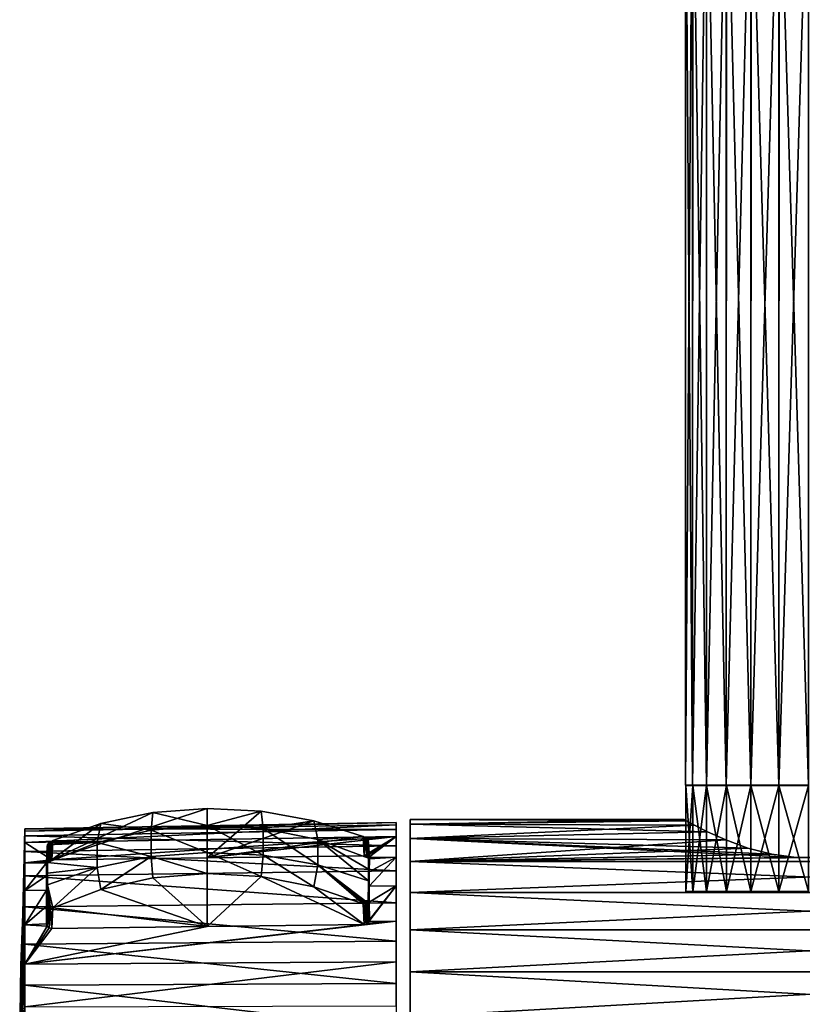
# Model space of a CAD drawing. Header units: millimetres. Extents: x -73 to 73, y -375 to 193.
# Tile 6 of 13: x -73 to -1, y 3 to 95. Entities that reach past the tile are written whole.
import ezdxf

# ---------------------------------------------------------------- set-up
doc = ezdxf.new("R2010")
doc.units = ezdxf.units.MM
doc.header["$LTSCALE"] = 65.185185
for name, color, linetype in [('25', 7, 'CONTINUOUS'), ('26', 7, 'CONTINUOUS'), ('27', 7, 'CONTINUOUS'), ('28', 7, 'CONTINUOUS'), ('29', 7, 'CONTINUOUS'), ('30', 7, 'CONTINUOUS'), ('31', 7, 'CONTINUOUS'), ('32', 7, 'CONTINUOUS'), ('33', 7, 'CONTINUOUS'), ('34', 7, 'CONTINUOUS'), ('35', 7, 'CONTINUOUS'), ('36', 7, 'CONTINUOUS'), ('37', 7, 'CONTINUOUS'), ('38', 7, 'CONTINUOUS'), ('39', 7, 'CONTINUOUS'), ('41', 7, 'CONTINUOUS'), ('43', 7, 'CONTINUOUS')]:
    doc.layers.add(name, color=color, linetype=linetype)

msp = doc.modelspace()

# ---------------------------------------------------------------- linework, layer by layer
at = {"layer": '25', "color": 7, "linetype": 'CONTINUOUS', "true_color": 0xa2afbf}
for points in [[(-73.179, 6.949, 6.949), (-73.3, 0), (-72.817, 13.893, 13.893), (-73.179, 6.949, 6.949)], [(-72.817, 13.893, 13.893), (-73.3, 0), (-72.817, 10.701, 16.478), (-72.817, 13.893, 13.893)], [(-72.817, 10.701, 16.478), (-73.3, 0), (-72.817, 7.041, 18.343), (-72.817, 10.701, 16.478)], [(-72.817, 7.041, 18.343), (-73.3, 0), (-72.817, 3.074, 19.406), (-72.817, 7.041, 18.343)]]:
    msp.add_3dface(points, dxfattribs=at)
at = {"layer": '26', "color": 7, "linetype": 'CONTINUOUS', "true_color": 0xa2afbf}
for points in [[(-72.817, 18.978, -5.085), (-73.3, 0), (-72.817, 19.621, -1.028), (-72.817, 18.978, -5.085)], [(-72.817, 19.621, -1.028), (-73.3, 0), (-72.817, 19.406, 3.074), (-72.817, 19.621, -1.028)], [(-72.817, 19.406, 3.074), (-73.3, 0), (-72.817, 18.343, 7.041), (-72.817, 19.406, 3.074)], [(-72.817, 17.506, -8.92), (-73.3, 0), (-72.817, 18.978, -5.085), (-72.817, 17.506, -8.92)], [(-72.817, 18.343, 7.041), (-73.3, 0), (-72.817, 16.478, 10.701), (-72.817, 18.343, 7.041)], [(-72.817, 15.269, -12.365), (-73.3, 0), (-72.817, 17.506, -8.92), (-72.817, 15.269, -12.365)], [(-73.3, 0), (-73.179, 6.949, 6.949), (-72.817, 16.478, 10.701), (-73.3, 0)], [(-73.179, 6.949, 6.949), (-72.817, 13.893, 13.893), (-72.817, 16.478, 10.701), (-73.179, 6.949, 6.949)], [(-72.817, 12.365, -15.269), (-73.3, 0), (-72.817, 15.269, -12.365), (-72.817, 12.365, -15.269)], [(-72.817, 8.92, -17.506), (-73.3, 0), (-72.817, 12.365, -15.269), (-72.817, 8.92, -17.506)], [(-72.817, 5.085, -18.978), (-73.3, 0), (-72.817, 8.92, -17.506), (-72.817, 5.085, -18.978)], [(-72.817, 1.028, -19.621), (-73.3, 0), (-72.817, 5.085, -18.978), (-72.817, 1.028, -19.621)]]:
    msp.add_3dface(points, dxfattribs=at)
at = {"layer": '27', "color": 7, "linetype": 'CONTINUOUS', "true_color": 0xa2afbf}
for points in [[(-65.75, 13.984, 20.132), (-55.885, 10.547, 16.926), (-60.913, 15.058, 21.133), (-65.75, 13.984, 20.132)], [(-60.913, 15.058, 21.133), (-55.885, 10.547, 16.926), (-55.887, 15.466, 21.513), (-60.913, 15.058, 21.133)], [(-55.887, 15.466, 21.513), (-55.885, 10.547, 16.926), (-50.844, 15.192, 21.258), (-55.887, 15.466, 21.513)], [(-55.885, 10.547, 16.926), (-41.298, 10.739, 17.106), (-50.844, 15.192, 21.258), (-55.885, 10.547, 16.926)], [(-50.844, 15.192, 21.258), (-41.298, 10.739, 17.106), (-45.956, 14.247, 20.377), (-50.844, 15.192, 21.258)], [(-70.229, 12.282, 18.545), (-55.885, 10.547, 16.926), (-65.75, 13.984, 20.132), (-70.229, 12.282, 18.545)], [(-45.956, 14.247, 20.377), (-41.298, 10.739, 17.106), (-41.39, 12.663, 18.9), (-45.956, 14.247, 20.377)], [(-70.321, 10.356, 16.748), (-55.885, 10.547, 16.926), (-70.229, 12.282, 18.545), (-70.321, 10.356, 16.748)]]:
    msp.add_3dface(points, dxfattribs=at)
at = {"layer": '28', "color": 7, "linetype": 'CONTINUOUS', "true_color": 0xa2afbf}
for points in [[(-55.885, 16.926, 10.547), (-70.321, 16.748, 10.356), (-55.887, 21.513, 15.466), (-55.885, 16.926, 10.547)], [(-55.887, 21.513, 15.466), (-70.321, 16.748, 10.356), (-60.913, 21.133, 15.058), (-55.887, 21.513, 15.466)], [(-60.913, 21.133, 15.058), (-70.321, 16.748, 10.356), (-65.75, 20.132, 13.984), (-60.913, 21.133, 15.058)], [(-50.844, 21.258, 15.192), (-55.885, 16.926, 10.547), (-55.887, 21.513, 15.466), (-50.844, 21.258, 15.192)], [(-45.956, 20.377, 14.247), (-55.885, 16.926, 10.547), (-50.844, 21.258, 15.192), (-45.956, 20.377, 14.247)], [(-41.39, 18.9, 12.663), (-55.885, 16.926, 10.547), (-45.956, 20.377, 14.247), (-41.39, 18.9, 12.663)], [(-65.75, 20.132, 13.984), (-70.321, 16.748, 10.356), (-70.229, 18.545, 12.282), (-65.75, 20.132, 13.984)], [(-41.298, 17.106, 10.739), (-55.885, 16.926, 10.547), (-41.39, 18.9, 12.663), (-41.298, 17.106, 10.739)]]:
    msp.add_3dface(points, dxfattribs=at)
at = {"layer": '29', "color": 7, "linetype": 'CONTINUOUS', "true_color": 0xa2afbf}
for points in [[(-70.817, 16.465, 10.784), (-70.806, 15.265, 12.425), (-70.737, 18.03, 12.463), (-70.817, 16.465, 10.784)], [(-70.737, 18.03, 12.463), (-70.806, 15.265, 12.425), (-70.726, 16.505, 14.433), (-70.737, 18.03, 12.463)], [(-70.806, 15.265, 12.425), (-70.802, 13.918, 13.918), (-70.726, 16.505, 14.433), (-70.806, 15.265, 12.425)], [(-70.726, 16.505, 14.433), (-70.802, 13.918, 13.918), (-70.724, 15.504, 15.504), (-70.726, 16.505, 14.433)], [(-70.802, 13.918, 13.918), (-70.806, 12.425, 15.265), (-70.724, 15.504, 15.504), (-70.802, 13.918, 13.918)], [(-70.724, 15.504, 15.504), (-70.806, 12.425, 15.265), (-70.726, 14.43, 16.507), (-70.724, 15.504, 15.504)], [(-70.726, 14.43, 16.507), (-70.806, 12.425, 15.265), (-70.737, 12.463, 18.03), (-70.726, 14.43, 16.507)], [(-70.806, 12.425, 15.265), (-70.817, 10.784, 16.465), (-70.737, 12.463, 18.03), (-70.806, 12.425, 15.265)]]:
    msp.add_3dface(points, dxfattribs=at)
at = {"layer": '30', "color": 7, "linetype": 'CONTINUOUS', "true_color": 0xa2afbf}
for points in [[(-40.813, 15.631, 12.804), (-40.882, 18.401, 12.861), (-40.893, 16.905, 14.782), (-40.813, 15.631, 12.804)], [(-40.802, 16.833, 11.178), (-40.882, 18.401, 12.861), (-40.813, 15.631, 12.804), (-40.802, 16.833, 11.178)], [(-40.895, 15.88, 15.88), (-40.813, 15.631, 12.804), (-40.893, 16.905, 14.782), (-40.895, 15.88, 15.88)], [(-40.816, 14.288, 14.288), (-40.813, 15.631, 12.804), (-40.895, 15.88, 15.88), (-40.816, 14.288, 14.288)], [(-40.893, 14.78, 16.907), (-40.816, 14.288, 14.288), (-40.895, 15.88, 15.88), (-40.893, 14.78, 16.907)], [(-40.813, 12.804, 15.631), (-40.816, 14.288, 14.288), (-40.893, 14.78, 16.907), (-40.813, 12.804, 15.631)], [(-40.882, 12.861, 18.401), (-40.813, 12.804, 15.631), (-40.893, 14.78, 16.907), (-40.882, 12.861, 18.401)], [(-40.802, 11.178, 16.833), (-40.813, 12.804, 15.631), (-40.882, 12.861, 18.401), (-40.802, 11.178, 16.833)]]:
    msp.add_3dface(points, dxfattribs=at)
at = {"layer": '31', "color": 7, "linetype": 'CONTINUOUS', "true_color": 0xa2afbf}
for points in [[(-70.737, 12.463, 18.03), (-70.817, 10.784, 16.465), (-70.75, 10.567, 16.607), (-70.737, 12.463, 18.03)], [(-70.701, 12.323, 18.154), (-70.737, 12.463, 18.03), (-70.75, 10.567, 16.607), (-70.701, 12.323, 18.154)], [(-70.596, 12.237, 18.294), (-70.701, 12.323, 18.154), (-70.75, 10.567, 16.607), (-70.596, 12.237, 18.294)], [(-70.596, 12.237, 18.294), (-70.75, 10.567, 16.607), (-70.567, 10.41, 16.709), (-70.596, 12.237, 18.294)], [(-70.431, 12.221, 18.432), (-70.596, 12.237, 18.294), (-70.567, 10.41, 16.709), (-70.431, 12.221, 18.432)], [(-70.321, 10.356, 16.748), (-70.431, 12.221, 18.432), (-70.567, 10.41, 16.709), (-70.321, 10.356, 16.748)], [(-70.321, 10.356, 16.748), (-70.229, 12.282, 18.545), (-70.431, 12.221, 18.432), (-70.321, 10.356, 16.748)]]:
    msp.add_3dface(points, dxfattribs=at)
at = {"layer": '32', "color": 7, "linetype": 'CONTINUOUS', "true_color": 0xa2afbf}
for points in [[(-70.596, 18.294, 12.237), (-70.431, 18.432, 12.221), (-70.669, 16.666, 10.476), (-70.596, 18.294, 12.237)], [(-70.431, 18.432, 12.221), (-70.507, 16.726, 10.385), (-70.669, 16.666, 10.476), (-70.431, 18.432, 12.221)], [(-70.229, 18.545, 12.282), (-70.321, 16.748, 10.356), (-70.507, 16.726, 10.385), (-70.229, 18.545, 12.282)], [(-70.431, 18.432, 12.221), (-70.229, 18.545, 12.282), (-70.507, 16.726, 10.385), (-70.431, 18.432, 12.221)], [(-70.817, 16.465, 10.784), (-70.737, 18.03, 12.463), (-70.701, 18.154, 12.323), (-70.817, 16.465, 10.784)], [(-70.817, 16.465, 10.784), (-70.701, 18.154, 12.323), (-70.778, 16.574, 10.616), (-70.817, 16.465, 10.784)], [(-70.701, 18.154, 12.323), (-70.596, 18.294, 12.237), (-70.778, 16.574, 10.616), (-70.701, 18.154, 12.323)], [(-70.596, 18.294, 12.237), (-70.669, 16.666, 10.476), (-70.778, 16.574, 10.616), (-70.596, 18.294, 12.237)]]:
    msp.add_3dface(points, dxfattribs=at)
at = {"layer": '33', "color": 7, "linetype": 'CONTINUOUS', "true_color": 0xa2afbf}
for points in [[(-40.802, 11.178, 16.833), (-40.882, 12.861, 18.401), (-40.917, 12.722, 18.523), (-40.802, 11.178, 16.833)], [(-41.39, 12.663, 18.9), (-41.298, 10.739, 17.106), (-41.112, 10.774, 17.089), (-41.39, 12.663, 18.9)], [(-41.186, 12.609, 18.792), (-41.39, 12.663, 18.9), (-41.112, 10.774, 17.089), (-41.186, 12.609, 18.792)], [(-41.021, 12.633, 18.66), (-41.186, 12.609, 18.792), (-40.95, 10.868, 17.032), (-41.021, 12.633, 18.66)], [(-41.186, 12.609, 18.792), (-41.112, 10.774, 17.089), (-40.95, 10.868, 17.032), (-41.186, 12.609, 18.792)], [(-40.917, 12.722, 18.523), (-41.021, 12.633, 18.66), (-40.84, 11.01, 16.942), (-40.917, 12.722, 18.523)], [(-41.021, 12.633, 18.66), (-40.95, 10.868, 17.032), (-40.84, 11.01, 16.942), (-41.021, 12.633, 18.66)], [(-40.802, 11.178, 16.833), (-40.917, 12.722, 18.523), (-40.84, 11.01, 16.942), (-40.802, 11.178, 16.833)]]:
    msp.add_3dface(points, dxfattribs=at)
at = {"layer": '34', "color": 7, "linetype": 'CONTINUOUS', "true_color": 0xa2afbf}
for points in [[(-41.298, 17.106, 10.739), (-41.39, 18.9, 12.663), (-41.186, 18.792, 12.609), (-41.298, 17.106, 10.739)], [(-41.298, 17.106, 10.739), (-41.186, 18.792, 12.609), (-41.051, 17.073, 10.8), (-41.298, 17.106, 10.739)], [(-41.186, 18.792, 12.609), (-41.021, 18.66, 12.633), (-41.051, 17.073, 10.8), (-41.186, 18.792, 12.609)], [(-41.021, 18.66, 12.633), (-40.868, 16.974, 10.961), (-41.051, 17.073, 10.8), (-41.021, 18.66, 12.633)], [(-41.021, 18.66, 12.633), (-40.917, 18.522, 12.722), (-40.868, 16.974, 10.961), (-41.021, 18.66, 12.633)], [(-40.917, 18.522, 12.722), (-40.882, 18.401, 12.861), (-40.868, 16.974, 10.961), (-40.917, 18.522, 12.722)], [(-40.882, 18.401, 12.861), (-40.802, 16.833, 11.178), (-40.868, 16.974, 10.961), (-40.882, 18.401, 12.861)]]:
    msp.add_3dface(points, dxfattribs=at)
at = {"layer": '35', "color": 7, "linetype": 'CONTINUOUS', "true_color": 0xa2afbf}
for points in [[(-60.913, 21.133, 15.058), (-65.75, 20.132, 13.984), (-61.092, 19.507, 17.057), (-60.913, 21.133, 15.058)], [(-55.886, 19.946, 17.441), (-60.913, 21.133, 15.058), (-61.092, 19.507, 17.057), (-55.886, 19.946, 17.441)], [(-55.887, 21.513, 15.466), (-60.913, 21.133, 15.058), (-55.886, 19.946, 17.441), (-55.887, 21.513, 15.466)], [(-50.844, 21.258, 15.192), (-55.887, 21.513, 15.466), (-55.886, 19.946, 17.441), (-50.844, 21.258, 15.192)], [(-50.663, 19.647, 17.179), (-50.844, 21.258, 15.192), (-55.886, 19.946, 17.441), (-50.663, 19.647, 17.179)], [(-45.956, 20.377, 14.247), (-50.844, 21.258, 15.192), (-50.663, 19.647, 17.179), (-45.956, 20.377, 14.247)], [(-45.605, 18.621, 16.282), (-45.956, 20.377, 14.247), (-50.663, 19.647, 17.179), (-45.605, 18.621, 16.282)], [(-41.39, 18.9, 12.663), (-45.956, 20.377, 14.247), (-45.605, 18.621, 16.282), (-41.39, 18.9, 12.663)], [(-65.75, 20.132, 13.984), (-70.229, 18.545, 12.282), (-66.097, 18.346, 16.042), (-65.75, 20.132, 13.984)], [(-61.092, 19.507, 17.057), (-65.75, 20.132, 13.984), (-66.097, 18.346, 16.042), (-61.092, 19.507, 17.057)], [(-61.092, 19.507, 17.057), (-66.097, 18.346, 16.042), (-61.092, 17.055, 19.509), (-61.092, 19.507, 17.057)], [(-55.886, 19.946, 17.441), (-61.092, 19.507, 17.057), (-55.886, 17.438, 19.948), (-55.886, 19.946, 17.441)], [(-55.886, 17.438, 19.948), (-61.092, 19.507, 17.057), (-61.092, 17.055, 19.509), (-55.886, 17.438, 19.948)], [(-50.663, 19.647, 17.179), (-55.886, 19.946, 17.441), (-50.663, 17.177, 19.649), (-50.663, 19.647, 17.179)], [(-50.663, 17.177, 19.649), (-55.886, 19.946, 17.441), (-55.886, 17.438, 19.948), (-50.663, 17.177, 19.649)], [(-45.605, 18.621, 16.282), (-50.663, 19.647, 17.179), (-45.605, 16.28, 18.623), (-45.605, 18.621, 16.282)], [(-45.605, 16.28, 18.623), (-50.663, 19.647, 17.179), (-50.663, 17.177, 19.649), (-45.605, 16.28, 18.623)], [(-70.726, 16.505, 14.433), (-66.097, 18.346, 16.042), (-70.701, 18.154, 12.323), (-70.726, 16.505, 14.433)], [(-66.097, 18.346, 16.042), (-70.726, 16.505, 14.433), (-66.097, 16.04, 18.348), (-66.097, 18.346, 16.042)], [(-70.701, 18.154, 12.323), (-66.097, 18.346, 16.042), (-70.596, 18.294, 12.237), (-70.701, 18.154, 12.323)], [(-70.596, 18.294, 12.237), (-66.097, 18.346, 16.042), (-70.431, 18.432, 12.221), (-70.596, 18.294, 12.237)], [(-66.097, 18.346, 16.042), (-70.229, 18.545, 12.282), (-70.431, 18.432, 12.221), (-66.097, 18.346, 16.042)], [(-61.092, 17.055, 19.509), (-66.097, 18.346, 16.042), (-66.097, 16.04, 18.348), (-61.092, 17.055, 19.509)], [(-40.893, 16.905, 14.782), (-41.39, 18.9, 12.663), (-45.605, 18.621, 16.282), (-40.893, 16.905, 14.782)], [(-40.893, 14.78, 16.907), (-40.895, 15.88, 15.88), (-45.605, 18.621, 16.282), (-40.893, 14.78, 16.907)], [(-40.893, 14.78, 16.907), (-45.605, 18.621, 16.282), (-45.605, 16.28, 18.623), (-40.893, 14.78, 16.907)], [(-40.895, 15.88, 15.88), (-40.893, 16.905, 14.782), (-45.605, 18.621, 16.282), (-40.895, 15.88, 15.88)], [(-41.39, 18.9, 12.663), (-40.893, 16.905, 14.782), (-41.186, 18.792, 12.609), (-41.39, 18.9, 12.663)], [(-41.186, 18.792, 12.609), (-40.893, 16.905, 14.782), (-41.021, 18.66, 12.633), (-41.186, 18.792, 12.609)], [(-41.021, 18.66, 12.633), (-40.893, 16.905, 14.782), (-40.917, 18.522, 12.722), (-41.021, 18.66, 12.633)], [(-40.893, 16.905, 14.782), (-40.882, 18.401, 12.861), (-40.917, 18.522, 12.722), (-40.893, 16.905, 14.782)], [(-70.737, 18.03, 12.463), (-70.726, 16.505, 14.433), (-70.701, 18.154, 12.323), (-70.737, 18.03, 12.463)], [(-55.887, 15.466, 21.513), (-55.886, 17.438, 19.948), (-61.092, 17.055, 19.509), (-55.887, 15.466, 21.513)], [(-55.887, 15.466, 21.513), (-50.844, 15.192, 21.258), (-55.886, 17.438, 19.948), (-55.887, 15.466, 21.513)], [(-50.844, 15.192, 21.258), (-50.663, 17.177, 19.649), (-55.886, 17.438, 19.948), (-50.844, 15.192, 21.258)], [(-70.726, 16.505, 14.433), (-70.724, 15.504, 15.504), (-66.097, 16.04, 18.348), (-70.726, 16.505, 14.433)], [(-65.75, 13.984, 20.132), (-61.092, 17.055, 19.509), (-66.097, 16.04, 18.348), (-65.75, 13.984, 20.132)], [(-65.75, 13.984, 20.132), (-60.913, 15.058, 21.133), (-61.092, 17.055, 19.509), (-65.75, 13.984, 20.132)], [(-60.913, 15.058, 21.133), (-55.887, 15.466, 21.513), (-61.092, 17.055, 19.509), (-60.913, 15.058, 21.133)], [(-50.844, 15.192, 21.258), (-45.956, 14.247, 20.377), (-50.663, 17.177, 19.649), (-50.844, 15.192, 21.258)], [(-45.956, 14.247, 20.377), (-45.605, 16.28, 18.623), (-50.663, 17.177, 19.649), (-45.956, 14.247, 20.377)], [(-70.726, 14.43, 16.507), (-70.229, 12.282, 18.545), (-66.097, 16.04, 18.348), (-70.726, 14.43, 16.507)], [(-70.724, 15.504, 15.504), (-70.726, 14.43, 16.507), (-66.097, 16.04, 18.348), (-70.724, 15.504, 15.504)], [(-70.229, 12.282, 18.545), (-65.75, 13.984, 20.132), (-66.097, 16.04, 18.348), (-70.229, 12.282, 18.545)], [(-45.956, 14.247, 20.377), (-41.39, 12.663, 18.9), (-45.605, 16.28, 18.623), (-45.956, 14.247, 20.377)], [(-45.605, 16.28, 18.623), (-41.39, 12.663, 18.9), (-41.186, 12.609, 18.792), (-45.605, 16.28, 18.623)], [(-40.893, 14.78, 16.907), (-45.605, 16.28, 18.623), (-40.917, 12.722, 18.523), (-40.893, 14.78, 16.907)], [(-40.917, 12.722, 18.523), (-45.605, 16.28, 18.623), (-41.021, 12.633, 18.66), (-40.917, 12.722, 18.523)], [(-41.021, 12.633, 18.66), (-45.605, 16.28, 18.623), (-41.186, 12.609, 18.792), (-41.021, 12.633, 18.66)], [(-40.882, 12.861, 18.401), (-40.893, 14.78, 16.907), (-40.917, 12.722, 18.523), (-40.882, 12.861, 18.401)], [(-70.726, 14.43, 16.507), (-70.737, 12.463, 18.03), (-70.701, 12.323, 18.154), (-70.726, 14.43, 16.507)], [(-70.229, 12.282, 18.545), (-70.726, 14.43, 16.507), (-70.431, 12.221, 18.432), (-70.229, 12.282, 18.545)], [(-70.431, 12.221, 18.432), (-70.726, 14.43, 16.507), (-70.596, 12.237, 18.294), (-70.431, 12.221, 18.432)], [(-70.596, 12.237, 18.294), (-70.726, 14.43, 16.507), (-70.701, 12.323, 18.154), (-70.596, 12.237, 18.294)]]:
    msp.add_3dface(points, dxfattribs=at)
at = {"layer": '36', "color": 7, "linetype": 'CONTINUOUS', "true_color": 0xa2afbf}
for points in [[(-72.817, 13.893, 13.893), (-72.817, 10.701, 16.478), (-70.802, 13.918, 13.918), (-72.817, 13.893, 13.893)], [(-72.817, 10.701, 16.478), (-70.806, 12.425, 15.265), (-70.802, 13.918, 13.918), (-72.817, 10.701, 16.478)], [(-40.802, 11.178, 16.833), (-40.84, 11.01, 16.942), (-38.3, 14.319, 14.319), (-40.802, 11.178, 16.833)], [(-38.3, 14.319, 14.319), (-40.84, 11.01, 16.942), (-38.3, 11.029, 16.983), (-38.3, 14.319, 14.319)], [(-40.816, 14.288, 14.288), (-40.813, 12.804, 15.631), (-38.3, 14.319, 14.319), (-40.816, 14.288, 14.288)], [(-40.813, 12.804, 15.631), (-40.802, 11.178, 16.833), (-38.3, 14.319, 14.319), (-40.813, 12.804, 15.631)], [(-72.817, 10.701, 16.478), (-70.817, 10.784, 16.465), (-70.806, 12.425, 15.265), (-72.817, 10.701, 16.478)], [(-41.298, 10.739, 17.106), (-72.817, 7.041, 18.343), (-38.3, 11.029, 16.983), (-41.298, 10.739, 17.106)], [(-38.3, 11.029, 16.983), (-72.817, 7.041, 18.343), (-38.3, 7.257, 18.905), (-38.3, 11.029, 16.983)], [(-41.112, 10.774, 17.089), (-41.298, 10.739, 17.106), (-38.3, 11.029, 16.983), (-41.112, 10.774, 17.089)], [(-40.95, 10.868, 17.032), (-41.112, 10.774, 17.089), (-38.3, 11.029, 16.983), (-40.95, 10.868, 17.032)], [(-40.84, 11.01, 16.942), (-40.95, 10.868, 17.032), (-38.3, 11.029, 16.983), (-40.84, 11.01, 16.942)], [(-70.817, 10.784, 16.465), (-72.817, 10.701, 16.478), (-70.75, 10.567, 16.607), (-70.817, 10.784, 16.465)], [(-41.298, 10.739, 17.106), (-55.885, 10.547, 16.926), (-72.817, 7.041, 18.343), (-41.298, 10.739, 17.106)], [(-72.817, 10.701, 16.478), (-72.817, 7.041, 18.343), (-70.75, 10.567, 16.607), (-72.817, 10.701, 16.478)], [(-70.75, 10.567, 16.607), (-72.817, 7.041, 18.343), (-70.567, 10.41, 16.709), (-70.75, 10.567, 16.607)], [(-70.321, 10.356, 16.748), (-72.817, 7.041, 18.343), (-55.885, 10.547, 16.926), (-70.321, 10.356, 16.748)], [(-72.817, 7.041, 18.343), (-70.321, 10.356, 16.748), (-70.567, 10.41, 16.709), (-72.817, 7.041, 18.343)], [(-72.817, 7.041, 18.343), (-72.817, 3.074, 19.406), (-38.3, 7.257, 18.905), (-72.817, 7.041, 18.343)], [(-38.3, 7.257, 18.905), (-72.817, 3.074, 19.406), (-38.3, 3.168, 20.001), (-38.3, 7.257, 18.905)]]:
    msp.add_3dface(points, dxfattribs=at)
at = {"layer": '37', "color": 7, "linetype": 'CONTINUOUS', "true_color": 0xa2afbf}
for points in [[(-72.817, 19.621, -1.028), (-72.817, 19.406, 3.074), (-38.3, 20.222, -1.06), (-72.817, 19.621, -1.028)], [(-38.3, 19.56, -5.241), (-72.817, 19.621, -1.028), (-38.3, 20.222, -1.06), (-38.3, 19.56, -5.241)], [(-38.3, 20.222, -1.06), (-72.817, 19.406, 3.074), (-38.3, 20.001, 3.168), (-38.3, 20.222, -1.06)], [(-72.817, 19.406, 3.074), (-72.817, 18.343, 7.041), (-38.3, 20.001, 3.168), (-72.817, 19.406, 3.074)], [(-38.3, 20.001, 3.168), (-72.817, 18.343, 7.041), (-38.3, 18.905, 7.257), (-38.3, 20.001, 3.168)], [(-72.817, 18.978, -5.085), (-72.817, 19.621, -1.028), (-38.3, 19.56, -5.241), (-72.817, 18.978, -5.085)], [(-38.3, 18.043, -9.193), (-72.817, 18.978, -5.085), (-38.3, 19.56, -5.241), (-38.3, 18.043, -9.193)], [(-72.817, 17.506, -8.92), (-72.817, 18.978, -5.085), (-38.3, 18.043, -9.193), (-72.817, 17.506, -8.92)], [(-72.817, 18.343, 7.041), (-70.321, 16.748, 10.356), (-38.3, 18.905, 7.257), (-72.817, 18.343, 7.041)], [(-72.817, 18.343, 7.041), (-72.817, 16.478, 10.701), (-70.321, 16.748, 10.356), (-72.817, 18.343, 7.041)], [(-70.321, 16.748, 10.356), (-55.885, 16.926, 10.547), (-38.3, 18.905, 7.257), (-70.321, 16.748, 10.356)], [(-55.885, 16.926, 10.547), (-41.298, 17.106, 10.739), (-38.3, 18.905, 7.257), (-55.885, 16.926, 10.547)], [(-41.298, 17.106, 10.739), (-41.051, 17.073, 10.8), (-38.3, 18.905, 7.257), (-41.298, 17.106, 10.739)], [(-41.051, 17.073, 10.8), (-40.868, 16.974, 10.961), (-38.3, 18.905, 7.257), (-41.051, 17.073, 10.8)], [(-38.3, 18.905, 7.257), (-40.868, 16.974, 10.961), (-38.3, 16.983, 11.029), (-38.3, 18.905, 7.257)], [(-38.3, 15.737, -12.744), (-72.817, 17.506, -8.92), (-38.3, 18.043, -9.193), (-38.3, 15.737, -12.744)], [(-72.817, 15.269, -12.365), (-72.817, 17.506, -8.92), (-38.3, 15.737, -12.744), (-72.817, 15.269, -12.365)], [(-70.321, 16.748, 10.356), (-72.817, 16.478, 10.701), (-70.507, 16.726, 10.385), (-70.321, 16.748, 10.356)], [(-70.507, 16.726, 10.385), (-72.817, 16.478, 10.701), (-70.669, 16.666, 10.476), (-70.507, 16.726, 10.385)], [(-70.669, 16.666, 10.476), (-72.817, 16.478, 10.701), (-70.778, 16.574, 10.616), (-70.669, 16.666, 10.476)], [(-72.817, 16.478, 10.701), (-70.817, 16.465, 10.784), (-70.778, 16.574, 10.616), (-72.817, 16.478, 10.701)], [(-72.817, 16.478, 10.701), (-72.817, 13.893, 13.893), (-70.817, 16.465, 10.784), (-72.817, 16.478, 10.701)], [(-40.868, 16.974, 10.961), (-40.802, 16.833, 11.178), (-38.3, 16.983, 11.029), (-40.868, 16.974, 10.961)], [(-40.813, 15.631, 12.804), (-40.816, 14.288, 14.288), (-38.3, 16.983, 11.029), (-40.813, 15.631, 12.804)], [(-40.816, 14.288, 14.288), (-38.3, 14.319, 14.319), (-38.3, 16.983, 11.029), (-40.816, 14.288, 14.288)], [(-40.802, 16.833, 11.178), (-40.813, 15.631, 12.804), (-38.3, 16.983, 11.029), (-40.802, 16.833, 11.178)], [(-72.817, 13.893, 13.893), (-70.806, 15.265, 12.425), (-70.817, 16.465, 10.784), (-72.817, 13.893, 13.893)], [(-38.3, 12.744, -15.737), (-72.817, 15.269, -12.365), (-38.3, 15.737, -12.744), (-38.3, 12.744, -15.737)], [(-72.817, 12.365, -15.269), (-72.817, 15.269, -12.365), (-38.3, 12.744, -15.737), (-72.817, 12.365, -15.269)], [(-72.817, 13.893, 13.893), (-70.802, 13.918, 13.918), (-70.806, 15.265, 12.425), (-72.817, 13.893, 13.893)], [(-38.3, 9.193, -18.043), (-72.817, 12.365, -15.269), (-38.3, 12.744, -15.737), (-38.3, 9.193, -18.043)], [(-72.817, 8.92, -17.506), (-72.817, 12.365, -15.269), (-38.3, 9.193, -18.043), (-72.817, 8.92, -17.506)], [(-38.3, 5.241, -19.56), (-72.817, 8.92, -17.506), (-38.3, 9.193, -18.043), (-38.3, 5.241, -19.56)], [(-72.817, 5.085, -18.978), (-72.817, 8.92, -17.506), (-38.3, 5.241, -19.56), (-72.817, 5.085, -18.978)], [(-38.3, 1.06, -20.222), (-72.817, 5.085, -18.978), (-38.3, 5.241, -19.56), (-38.3, 1.06, -20.222)], [(-72.817, 1.028, -19.621), (-72.817, 5.085, -18.978), (-38.3, 1.06, -20.222), (-72.817, 1.028, -19.621)]]:
    msp.add_3dface(points, dxfattribs=at)
at = {"layer": '38', "color": 7, "linetype": 'CONTINUOUS', "true_color": 0xa2afbf}
for points in [[(-37, 20.5), (-37, 20.052, 4.262), (-11.55, 20.5), (-37, 20.5)], [(-11.55, 20.5), (-37, 20.052, 4.262), (-11.316, 20.369, 2.31), (-11.55, 20.5)], [(-11.316, 20.369, 2.31), (-37, 20.052, 4.262), (-10.592, 19.976, 4.606), (-11.316, 20.369, 2.31)], [(-37, 20.052, 4.262), (-37, 18.728, 8.338), (-10.592, 19.976, 4.606), (-37, 20.052, 4.262)], [(-10.592, 19.976, 4.606), (-37, 18.728, 8.338), (-9.368, 19.354, 6.757), (-10.592, 19.976, 4.606)], [(-9.368, 19.354, 6.757), (-37, 18.728, 8.338), (-7.673, 18.594, 8.632), (-9.368, 19.354, 6.757)], [(-37, 18.728, 8.338), (-37, 16.585, 12.05), (-7.673, 18.594, 8.632), (-37, 18.728, 8.338)], [(-7.673, 18.594, 8.632), (-37, 16.585, 12.05), (-5.616, 17.844, 10.092), (-7.673, 18.594, 8.632)], [(-5.616, 17.844, 10.092), (-37, 16.585, 12.05), (-3.386, 17.272, 11.043), (-5.616, 17.844, 10.092)], [(-3.386, 17.272, 11.043), (-37, 16.585, 12.05), (-1.124, 16.974, 11.495), (-3.386, 17.272, 11.043)], [(-1.124, 16.974, 11.495), (-37, 16.585, 12.05), (1.126, 16.974, 11.495), (-1.124, 16.974, 11.495)], [(1.126, 16.974, 11.495), (-37, 16.585, 12.05), (37, 16.585, 12.05), (1.126, 16.974, 11.495)], [(-37, 16.585, 12.05), (-37, 13.717, 15.234), (37, 16.585, 12.05), (-37, 16.585, 12.05)], [(37, 16.585, 12.05), (-37, 13.717, 15.234), (37, 13.717, 15.234), (37, 16.585, 12.05)], [(-37, 13.717, 15.234), (-37, 10.25, 17.754), (37, 13.717, 15.234), (-37, 13.717, 15.234)], [(37, 13.717, 15.234), (-37, 10.25, 17.754), (37, 10.25, 17.754), (37, 13.717, 15.234)], [(-37, 10.25, 17.754), (-37, 6.335, 19.497), (37, 10.25, 17.754), (-37, 10.25, 17.754)], [(37, 10.25, 17.754), (-37, 6.335, 19.497), (37, 6.335, 19.497), (37, 10.25, 17.754)], [(-37, 6.335, 19.497), (-37, 2.143, 20.388), (37, 6.335, 19.497), (-37, 6.335, 19.497)], [(37, 6.335, 19.497), (-37, 2.143, 20.388), (37, 2.143, 20.388), (37, 6.335, 19.497)]]:
    msp.add_3dface(points, dxfattribs=at)
at = {"layer": '39', "color": 7, "linetype": 'CONTINUOUS', "true_color": 0xa2afbf}
for points in [[(-37, 20.5), (-11.55, 20.5), (-11.316, 20.369, -2.311), (-37, 20.5)], [(-37, 20.5), (-11.316, 20.369, -2.311), (-37, 20.052, -4.262), (-37, 20.5)], [(-11.316, 20.369, -2.311), (-10.592, 19.976, -4.606), (-37, 20.052, -4.262), (-11.316, 20.369, -2.311)], [(-10.592, 19.976, -4.606), (-9.368, 19.355, -6.756), (-37, 20.052, -4.262), (-10.592, 19.976, -4.606)], [(-37, 20.052, -4.262), (-9.368, 19.355, -6.756), (-37, 18.728, -8.338), (-37, 20.052, -4.262)], [(-9.368, 19.355, -6.756), (-7.675, 18.594, -8.631), (-37, 18.728, -8.338), (-9.368, 19.355, -6.756)], [(-3.388, 17.272, -11.042), (-1.126, 16.974, -11.495), (-37, 18.728, -8.338), (-3.388, 17.272, -11.042)], [(-37, 18.728, -8.338), (-1.126, 16.974, -11.495), (-37, 16.585, -12.05), (-37, 18.728, -8.338)], [(-5.618, 17.844, -10.091), (-3.388, 17.272, -11.042), (-37, 18.728, -8.338), (-5.618, 17.844, -10.091)], [(-7.675, 18.594, -8.631), (-5.618, 17.844, -10.091), (-37, 18.728, -8.338), (-7.675, 18.594, -8.631)], [(-1.126, 16.974, -11.495), (37, 16.585, -12.05), (-37, 16.585, -12.05), (-1.126, 16.974, -11.495)], [(37, 16.585, -12.05), (37, 13.717, -15.234), (-37, 16.585, -12.05), (37, 16.585, -12.05)], [(-37, 16.585, -12.05), (37, 13.717, -15.234), (-37, 13.717, -15.234), (-37, 16.585, -12.05)], [(1.124, 16.974, -11.495), (37, 16.585, -12.05), (-1.126, 16.974, -11.495), (1.124, 16.974, -11.495)], [(37, 13.717, -15.234), (37, 10.25, -17.754), (-37, 13.717, -15.234), (37, 13.717, -15.234)], [(-37, 13.717, -15.234), (37, 10.25, -17.754), (-37, 10.25, -17.754), (-37, 13.717, -15.234)], [(37, 10.25, -17.754), (37, 6.335, -19.497), (-37, 10.25, -17.754), (37, 10.25, -17.754)], [(-37, 10.25, -17.754), (37, 6.335, -19.497), (-37, 6.335, -19.497), (-37, 10.25, -17.754)], [(37, 6.335, -19.497), (37, 2.143, -20.388), (-37, 6.335, -19.497), (37, 6.335, -19.497)], [(-37, 6.335, -19.497), (37, 2.143, -20.388), (-37, 2.143, -20.388), (-37, 6.335, -19.497)]]:
    msp.add_3dface(points, dxfattribs=at)
at = {"layer": '41', "color": 7, "linetype": 'CONTINUOUS', "true_color": 0xa2afbf}
for points in [[(-11.401, 23.67, -1.384), (-10.739, 23.67, -4.073), (-11.401, 13.8, -1.384), (-11.401, 23.67, -1.384)], [(-11.401, 13.8, -1.384), (-10.739, 23.67, -4.073), (-10.739, 13.8, -4.073), (-11.401, 13.8, -1.384)], [(-11.401, 23.67, 1.384), (-11.401, 23.67, -1.384), (-11.401, 13.8, 1.384), (-11.401, 23.67, 1.384)], [(-11.401, 13.8, 1.384), (-11.401, 23.67, -1.384), (-11.401, 13.8, -1.384), (-11.401, 13.8, 1.384)], [(-10.739, 23.67, 4.073), (-11.401, 23.67, 1.384), (-10.739, 13.8, 4.073), (-10.739, 23.67, 4.073)], [(-10.739, 13.8, 4.073), (-11.401, 23.67, 1.384), (-11.401, 13.8, 1.384), (-10.739, 13.8, 4.073)], [(-10.739, 23.67, -4.073), (-9.452, 23.67, -6.524), (-10.739, 13.8, -4.073), (-10.739, 23.67, -4.073)], [(-10.739, 13.8, -4.073), (-9.452, 23.67, -6.524), (-9.452, 13.8, -6.524), (-10.739, 13.8, -4.073)], [(-9.452, 23.67, 6.524), (-10.739, 23.67, 4.073), (-9.452, 13.8, 6.524), (-9.452, 23.67, 6.524)], [(-9.452, 13.8, 6.524), (-10.739, 23.67, 4.073), (-10.739, 13.8, 4.073), (-9.452, 13.8, 6.524)], [(-9.452, 23.67, -6.524), (-7.616, 23.67, -8.597), (-9.452, 13.8, -6.524), (-9.452, 23.67, -6.524)], [(-9.452, 13.8, -6.524), (-7.616, 23.67, -8.597), (-7.616, 13.8, -8.597), (-9.452, 13.8, -6.524)], [(-7.616, 23.67, 8.597), (-9.452, 23.67, 6.524), (-7.616, 13.8, 8.597), (-7.616, 23.67, 8.597)], [(-7.616, 13.8, 8.597), (-9.452, 23.67, 6.524), (-9.452, 13.8, 6.524), (-7.616, 13.8, 8.597)], [(-7.616, 23.67, -8.597), (-5.337, 23.67, -10.169), (-7.616, 13.8, -8.597), (-7.616, 23.67, -8.597)], [(-7.616, 13.8, -8.597), (-5.337, 23.67, -10.169), (-5.337, 13.8, -10.169), (-7.616, 13.8, -8.597)], [(-5.337, 23.67, 10.169), (-7.616, 23.67, 8.597), (-5.337, 13.8, 10.169), (-5.337, 23.67, 10.169)], [(-5.337, 13.8, 10.169), (-7.616, 23.67, 8.597), (-7.616, 13.8, 8.597), (-5.337, 13.8, 10.169)], [(-5.337, 23.67, -10.169), (-2.749, 23.67, -11.151), (-5.337, 13.8, -10.169), (-5.337, 23.67, -10.169)], [(-5.337, 13.8, -10.169), (-2.749, 23.67, -11.151), (-2.749, 13.8, -11.151), (-5.337, 13.8, -10.169)], [(-2.749, 23.67, 11.151), (-5.337, 23.67, 10.169), (-2.749, 13.8, 11.151), (-2.749, 23.67, 11.151)], [(-2.749, 13.8, 11.151), (-5.337, 23.67, 10.169), (-5.337, 13.8, 10.169), (-2.749, 13.8, 11.151)], [(0, 13.8, 11.485), (0, 23.67, 11.485), (-2.749, 23.67, 11.151), (0, 13.8, 11.485)], [(0, 13.8, 11.485), (-2.749, 23.67, 11.151), (-2.749, 13.8, 11.151), (0, 13.8, 11.485)], [(0, 23.67, -11.485), (0, 13.8, -11.485), (-2.749, 13.8, -11.151), (0, 23.67, -11.485)], [(-2.749, 23.67, -11.151), (0, 23.67, -11.485), (-2.749, 13.8, -11.151), (-2.749, 23.67, -11.151)]]:
    msp.add_3dface(points, dxfattribs=at)
at = {"layer": '43', "color": 7, "linetype": 'CONTINUOUS', "true_color": 0xa2afbf}
for points in [[(-11.418, 113.7, 1.372), (-11.414, 113.7, -1.403), (-11.416, 23.7, -1.386), (-11.418, 113.7, 1.372)], [(-10.757, 113.7, 4.068), (-11.418, 113.7, 1.372), (-11.416, 23.7, 1.386), (-10.757, 113.7, 4.068)], [(-11.416, 23.7, 1.386), (-11.418, 113.7, 1.372), (-11.416, 23.7, -1.386), (-11.416, 23.7, 1.386)], [(-11.416, 23.7, -1.386), (-11.414, 113.7, -1.403), (-10.753, 23.7, -4.078), (-11.416, 23.7, -1.386)], [(-10.753, 23.7, 4.078), (-10.757, 113.7, 4.068), (-11.416, 23.7, 1.386), (-10.753, 23.7, 4.078)], [(-11.414, 113.7, -1.403), (-10.746, 113.7, -4.096), (-10.753, 23.7, -4.078), (-11.414, 113.7, -1.403)], [(-9.469, 113.7, 6.526), (-10.757, 113.7, 4.068), (-10.753, 23.7, 4.078), (-9.469, 113.7, 6.526)], [(-10.753, 23.7, -4.078), (-10.746, 113.7, -4.096), (-9.464, 23.7, -6.533), (-10.753, 23.7, -4.078)], [(-9.464, 23.7, 6.533), (-9.469, 113.7, 6.526), (-10.753, 23.7, 4.078), (-9.464, 23.7, 6.533)], [(-10.746, 113.7, -4.096), (-9.452, 113.7, -6.551), (-9.464, 23.7, -6.533), (-10.746, 113.7, -4.096)], [(-7.63, 113.7, 8.604), (-9.469, 113.7, 6.526), (-9.464, 23.7, 6.533), (-7.63, 113.7, 8.604)], [(-9.464, 23.7, -6.533), (-9.452, 113.7, -6.551), (-7.626, 23.7, -8.608), (-9.464, 23.7, -6.533)], [(-7.626, 23.7, 8.608), (-7.63, 113.7, 8.604), (-9.464, 23.7, 6.533), (-7.626, 23.7, 8.608)], [(-9.452, 113.7, -6.551), (-7.607, 113.7, -8.624), (-7.626, 23.7, -8.608), (-9.452, 113.7, -6.551)], [(-5.347, 113.7, 10.181), (-7.63, 113.7, 8.604), (-7.626, 23.7, 8.608), (-5.347, 113.7, 10.181)], [(-7.626, 23.7, -8.608), (-7.607, 113.7, -8.624), (-5.344, 23.7, -10.183), (-7.626, 23.7, -8.608)], [(-5.344, 23.7, 10.183), (-5.347, 113.7, 10.181), (-7.626, 23.7, 8.608), (-5.344, 23.7, 10.183)], [(-7.607, 113.7, -8.624), (-5.32, 113.7, -10.196), (-5.344, 23.7, -10.183), (-7.607, 113.7, -8.624)], [(-2.752, 113.7, 11.166), (-5.347, 113.7, 10.181), (-2.752, 23.7, 11.166), (-2.752, 113.7, 11.166)], [(-2.752, 23.7, 11.166), (-5.347, 113.7, 10.181), (-5.344, 23.7, 10.183), (-2.752, 23.7, 11.166)], [(-5.32, 113.7, -10.196), (-2.722, 113.7, -11.173), (-5.344, 23.7, -10.183), (-5.32, 113.7, -10.196)], [(-5.344, 23.7, -10.183), (-2.722, 113.7, -11.173), (-2.752, 23.7, -11.166), (-5.344, 23.7, -10.183)], [(0, 113.7, -11.5), (0, 23.7, -11.5), (-2.752, 23.7, -11.166), (0, 113.7, -11.5)], [(0, 23.7, 11.5), (0, 113.7, 11.5), (-2.752, 113.7, 11.166), (0, 23.7, 11.5)], [(0, 23.7, 11.5), (-2.752, 113.7, 11.166), (-2.752, 23.7, 11.166), (0, 23.7, 11.5)], [(-2.722, 113.7, -11.173), (0, 113.7, -11.5), (-2.752, 23.7, -11.166), (-2.722, 113.7, -11.173)]]:
    msp.add_3dface(points, dxfattribs=at)

doc.saveas('drawing.dxf')
